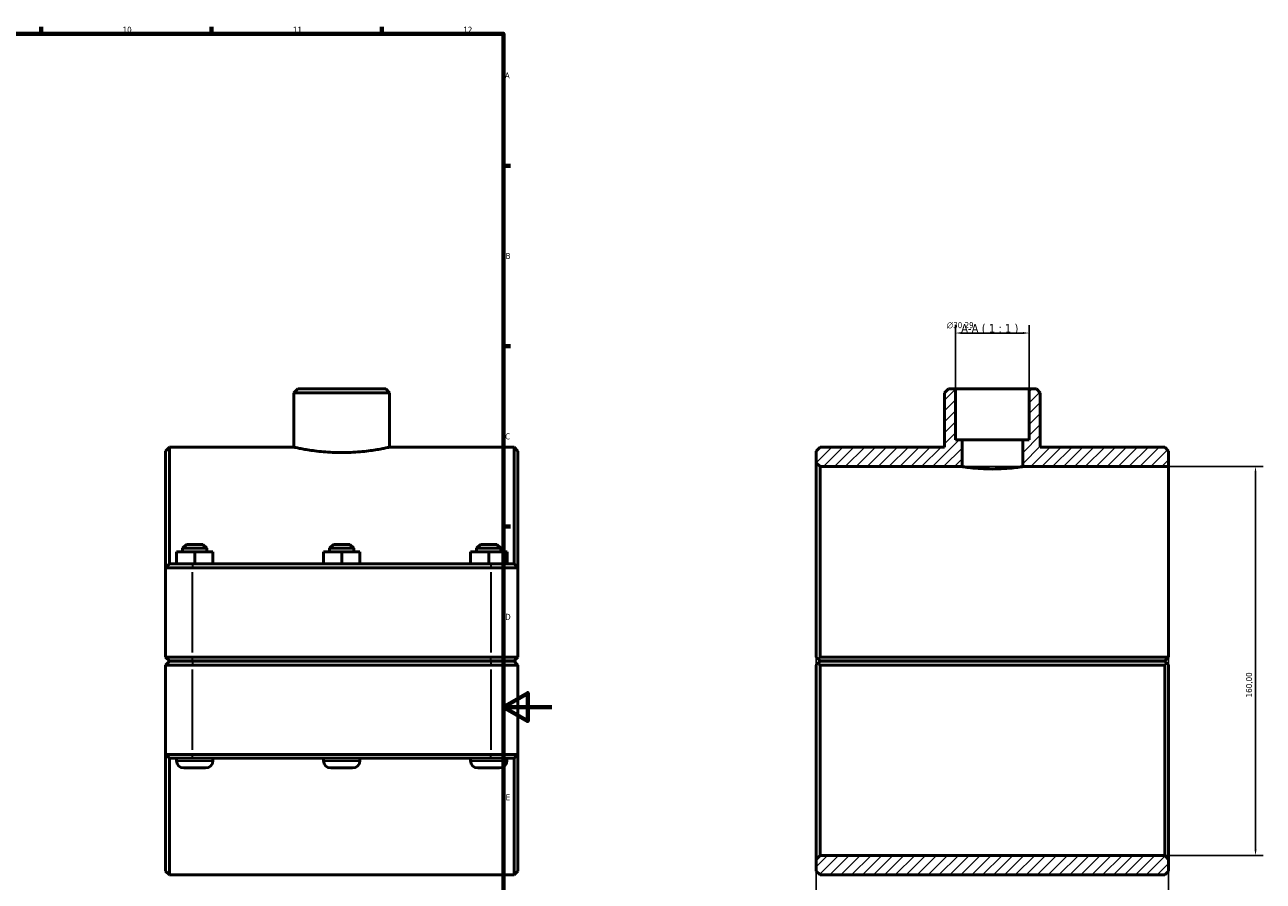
# Model space of a CAD drawing. Header units: millimetres. Extents: x 0 to 1134, y -40 to 1083.
# Tile 7 of 7: x 624 to 1134, y 225 to 578. Entities that reach past the tile are written whole.
import ezdxf

# ---------------------------------------------------------------- set-up
doc = ezdxf.new("R2010")
doc.units = ezdxf.units.MM
for name, color, linetype, lineweight in [('Border (ISO)', 7, 'Continuous', 70), ('Dimension (ISO)', 7, 'Continuous', 25), ('Hatch (ISO)', 7, 'Continuous', 18), ('Symbol (ISO)', 7, 'Continuous', 25), ('Visible (ISO)', 7, 'Continuous', 50), ('Visible Narrow (ISO)', 7, 'Continuous', 35)]:
    doc.layers.add(name, color=color, linetype=linetype, lineweight=lineweight)
doc.styles.add('Label Text (ISO)', font='tahoma.ttf')
doc.styles.add('Note Text (ISO)', font='tahoma.ttf')
doc.dimstyles.new('Default (ISO)', dxfattribs={"dimtxt": 2.5, "dimasz": 2.5, "dimexe": 3.175, "dimexo": 0, "dimgap": 0.762, "dimtad": 1, "dimrnd": 1e-08, "dimzin": 0, "dimtxsty": 'Note Text (ISO)', "dimcen": 0.09, "dimdle": 10, "dimclrd": 256, "dimclre": 256, "dimclrt": 232, "dimazin": 0, "dimtfac": 1.40208, "dimtmove": 0, "dimatfit": 3, "dimfxl": 1, "dimtolj": 1, "dimtzin": 0, "dimlwd": -1, "dimlwe": -1, "dimarcsym": 0})

# ---------------------------------------------------------------- blocks, each defined once
blk = doc.blocks.new('Borders Default Border')
at = {"layer": 'Border (ISO)'}
for p, q in [((630.75, 574), (630.75, 576.9)), ((700.83, 574), (700.83, 576.9)), ((770.92, 574), (770.92, 576.9)), ((821, 519.75), (823.9, 519.75)), ((821, 445.5), (823.9, 445.5)), ((821, 371.25), (823.9, 371.25))]:
    blk.add_line(p, q, dxfattribs=at)
at = {"layer": 'Border (ISO)', "flags": 128}
for points in [[(20, 20), (20, 574), (821, 574), (821, 20), (20, 20)], [(841, 297), (821, 297), (831, 302.77), (831, 291.23), (821, 297)]]:
    blk.add_lwpolyline(points, dxfattribs=at)
at = {"layer": 'Border (ISO)', "color": 232, "true_color": 0xca0064, "char_height": 2.5, "attachment_point": 7, "style": 'Note Text (ISO)'}
for s, insert in [('10', (664.29, 574.35)), ('11', (734.37, 574.4)), ('12', (804.46, 574.4)), ('A', (821.59, 555.62)), ('B', (821.89, 481.37)), ('C', (821.73, 407.08)), ('D', (821.73, 332.88)), ('E', (821.94, 258.63))]:
    blk.add_mtext(s, dxfattribs=dict(at, insert=insert))
blk = doc.blocks.new('*D7')
at = {"layer": 'Defpoints', "color": 0, "transparency": 16777216}
for p in [(1007.08, 450.89), (1007.08, 427.93), (1037.38, 427.93)]:
    blk.add_point(p, dxfattribs=at)
at = {"layer": 'Dimension (ISO)', "transparency": 16777216}
for p, q in [((1007.08, 427.93), (1007.08, 454.07)), ((1037.38, 427.93), (1037.38, 454.07)), ((1034.88, 450.89), (1009.58, 450.89))]:
    blk.add_line(p, q, dxfattribs=at)
for points in [[(1009.58, 451.31), (1009.58, 450.47), (1007.08, 450.89)], [(1034.88, 451.31), (1034.88, 450.47), (1037.38, 450.89)]]:
    blk.add_solid(points, dxfattribs=at)
at = {"layer": 'Dimension (ISO)', "color": 232, "true_color": 0xca0064, "transparency": 16777216, "insert": (1003.49, 455.41), "char_height": 2.5, "attachment_point": 1, "style": 'Note Text (ISO)'}
blk.add_mtext('\\A1;\\fAIGDT|b0|i0;\\H2.5000;\\ln\\fTahoma|b0|i0;\\H2.5000;30,29', dxfattribs=at)
blk = doc.blocks.new('*D8')
at = {"layer": 'Defpoints', "color": 0, "transparency": 16777216}
for p in [(949.73, 317.58), (1094.73, 317.58), (949.73, 174.66)]:
    blk.add_point(p, dxfattribs=at)
at = {"layer": 'Dimension (ISO)', "transparency": 16777216}
for p, q in [((949.73, 317.58), (949.73, 171.49)), ((1094.73, 317.58), (1094.73, 171.49)), ((1092.23, 174.66), (952.23, 174.66))]:
    blk.add_line(p, q, dxfattribs=at)
for points in [[(952.23, 175.08), (952.23, 174.25), (949.73, 174.66)], [(1092.23, 175.08), (1092.23, 174.25), (1094.73, 174.66)]]:
    blk.add_solid(points, dxfattribs=at)
at = {"layer": 'Dimension (ISO)', "color": 232, "true_color": 0xca0064, "transparency": 16777216, "insert": (1012.78, 178.6), "char_height": 2.5, "attachment_point": 1, "style": 'Note Text (ISO)'}
blk.add_mtext('\\A1;145,00', dxfattribs=at)
blk = doc.blocks.new('*D9')
at = {"layer": 'Defpoints', "color": 0, "transparency": 16777216}
for p in [(1009.73, 395.93), (1093.13, 235.93), (1130.51, 235.93)]:
    blk.add_point(p, dxfattribs=at)
at = {"layer": 'Dimension (ISO)', "transparency": 16777216}
for p, q in [((1009.73, 395.93), (1133.68, 395.93)), ((1130.51, 393.43), (1130.51, 238.43)), ((1093.13, 235.93), (1133.68, 235.93))]:
    blk.add_line(p, q, dxfattribs=at)
for points in [[(1130.09, 393.43), (1130.92, 393.43), (1130.51, 395.93)], [(1130.09, 238.43), (1130.92, 238.43), (1130.51, 235.93)]]:
    blk.add_solid(points, dxfattribs=at)
at = {"layer": 'Dimension (ISO)', "color": 232, "true_color": 0xca0064, "transparency": 16777216, "insert": (1126.57, 300.97), "char_height": 2.5, "attachment_point": 1, "rotation": 90, "style": 'Note Text (ISO)'}
blk.add_mtext('\\A1;160,00', dxfattribs=at)

msp = doc.modelspace()

# ---------------------------------------------------------------- hatches: boundary and pattern name
at = {"layer": 'Hatch (ISO)'}
h = msp.add_hatch(dxfattribs=at)
h.set_pattern_fill('ANSI31', color=256, scale=25.4, style=0)
h.set_pattern_definition([(45, (0, 0), (-2.245064, 2.245064), [])])
h.paths.add_polyline_path([(1094.73, 229.527), (1094.73, 234.327), (1093.13, 235.927), (951.33, 235.927), (949.73, 234.327), (949.73, 229.527), (951.33, 227.927), (1093.13, 227.927)])
h.paths.add_polyline_path([(1004.141, 427.927), (1002.541, 426.327), (1002.541, 403.927), (951.33, 403.927), (949.73, 402.327), (949.73, 397.527), (951.33, 395.927), (1009.73, 395.927), (1009.73, 406.927), (1007.085, 406.927), (1007.085, 427.927)])
h.paths.add_polyline_path([(1041.919, 426.327), (1040.319, 427.927), (1037.376, 427.927), (1037.376, 406.927), (1034.73, 406.927), (1034.73, 395.927), (1094.73, 395.927), (1094.73, 402.327), (1093.13, 403.927), (1041.919, 403.927)])

# ---------------------------------------------------------------- linework, layer by layer
at = {"layer": 'Visible (ISO)'}
for p, q in [((736.375, 427.927), (734.775, 426.327)), ((734.775, 403.927), (734.775, 426.327)), ((774.153, 426.327), (734.775, 426.327)), ((736.375, 427.927), (772.553, 427.927)), ((772.553, 427.927), (774.153, 426.327)), ((774.153, 403.927), (774.153, 426.327)), ((1004.141, 427.927), (1002.541, 426.327)), ((1002.541, 426.327), (1002.541, 403.927)), ((1007.085, 427.927), (1004.141, 427.927)), ((1007.085, 406.927), (1007.085, 427.927)), ((1007.085, 427.927), (1037.376, 427.927)), ((1040.319, 427.927), (1037.376, 427.927)), ((1037.376, 427.927), (1037.376, 406.927)), ((1041.919, 426.327), (1040.319, 427.927)), ((1041.919, 403.927), (1041.919, 426.327)), ((681.964, 402.327), (683.564, 403.927)), ((683.564, 403.927), (683.564, 355.927)), ((683.564, 403.927), (734.775, 403.927)), ((774.153, 403.927), (825.364, 403.927)), ((825.364, 355.927), (825.364, 403.927)), ((826.964, 402.327), (825.364, 403.927)), ((951.33, 403.927), (949.73, 402.327)), ((1002.541, 403.927), (951.33, 403.927)), ((1009.73, 406.927), (1007.085, 406.927)), ((1009.73, 395.927), (1009.73, 406.927)), ((1009.73, 406.927), (1034.73, 406.927)), ((1037.376, 406.927), (1034.73, 406.927)), ((1034.73, 406.927), (1034.73, 395.927)), ((1093.13, 403.927), (1041.919, 403.927)), ((1094.73, 402.327), (1093.13, 403.927)), ((681.964, 354.327), (681.964, 402.327)), ((826.964, 402.327), (826.964, 354.327)), ((949.73, 402.327), (949.73, 397.527)), ((949.73, 397.527), (951.33, 395.927)), ((949.73, 397.527), (949.73, 317.577)), ((1094.73, 395.927), (1094.73, 402.327)), ((951.33, 395.927), (1009.73, 395.927)), ((951.33, 317.577), (951.33, 395.927)), ((1034.73, 395.927), (1094.73, 395.927)), ((1094.73, 395.927), (1094.73, 317.577)), ((690.564, 363.927), (688.964, 362.327)), ((698.964, 362.327), (688.964, 362.327)), ((688.964, 360.927), (688.964, 362.327)), ((690.564, 363.927), (697.364, 363.927)), ((697.364, 363.927), (698.964, 362.327)), ((698.964, 360.927), (698.964, 362.327)), ((751.064, 363.927), (749.464, 362.327)), ((759.464, 362.327), (749.464, 362.327)), ((749.464, 360.927), (749.464, 362.327)), ((751.064, 363.927), (757.864, 363.927)), ((757.864, 363.927), (759.464, 362.327)), ((759.464, 360.927), (759.464, 362.327)), ((811.564, 363.927), (809.964, 362.327)), ((819.964, 362.327), (809.964, 362.327)), ((809.964, 360.927), (809.964, 362.327)), ((811.564, 363.927), (818.364, 363.927)), ((818.364, 363.927), (819.964, 362.327)), ((819.964, 360.927), (819.964, 362.327)), ((686.441, 360.927), (686.487, 360.927)), ((686.441, 355.927), (686.441, 360.927)), ((686.487, 360.927), (694.01, 360.927)), ((686.487, 355.927), (686.487, 360.927)), ((694.01, 360.927), (701.487, 360.927)), ((694.01, 355.927), (694.01, 360.927)), ((701.487, 355.927), (701.487, 360.927)), ((746.941, 360.927), (746.987, 360.927)), ((746.941, 355.927), (746.941, 360.927)), ((746.987, 360.927), (754.51, 360.927)), ((746.987, 355.927), (746.987, 360.927)), ((754.51, 360.927), (761.987, 360.927)), ((754.51, 355.927), (754.51, 360.927)), ((761.987, 355.927), (761.987, 360.927)), ((807.441, 360.927), (807.487, 360.927)), ((807.441, 355.927), (807.441, 360.927)), ((807.487, 360.927), (815.01, 360.927)), ((807.487, 355.927), (807.487, 360.927)), ((815.01, 360.927), (822.487, 360.927)), ((815.01, 355.927), (815.01, 360.927)), ((822.487, 355.927), (822.487, 360.927)), ((683.564, 355.927), (681.964, 354.327)), ((693.114, 354.327), (681.964, 354.327)), ((681.964, 354.327), (681.964, 317.577)), ((683.564, 355.927), (693.114, 355.927)), ((815.814, 355.927), (693.114, 355.927)), ((693.114, 354.327), (815.814, 354.327)), ((815.814, 355.927), (825.364, 355.927)), ((826.964, 354.327), (815.814, 354.327)), ((825.364, 355.927), (826.964, 354.327)), ((826.964, 317.577), (826.964, 354.327)), ((683.564, 315.977), (681.964, 317.577)), ((681.964, 317.577), (693.114, 317.577)), ((815.814, 317.577), (693.114, 317.577)), ((815.814, 317.577), (826.964, 317.577)), ((825.364, 315.977), (826.964, 317.577)), ((951.33, 315.977), (950.532, 316.775)), ((1094.73, 317.577), (951.33, 317.577)), ((1094.73, 317.577), (1093.13, 315.977)), ((1094.73, 317.577), (1094.73, 317.577)), ((683.564, 315.877), (681.964, 314.277)), ((693.114, 314.277), (681.964, 314.277)), ((681.964, 314.277), (681.964, 277.527)), ((693.114, 315.977), (683.564, 315.977)), ((683.564, 315.877), (693.114, 315.877)), ((686.464, 315.877), (686.464, 315.977)), ((693.114, 315.977), (815.814, 315.977)), ((815.814, 315.877), (693.114, 315.877)), ((693.114, 314.277), (815.814, 314.277)), ((701.464, 315.877), (701.464, 315.977)), ((746.964, 315.877), (746.964, 315.977)), ((761.964, 315.877), (761.964, 315.977)), ((807.464, 315.877), (807.464, 315.977)), ((825.364, 315.977), (815.814, 315.977)), ((815.814, 315.877), (825.364, 315.877)), ((826.964, 314.277), (815.814, 314.277)), ((822.464, 315.877), (822.464, 315.977)), ((825.364, 315.877), (826.964, 314.277)), ((826.964, 277.527), (826.964, 314.277)), ((949.73, 314.277), (949.73, 234.327)), ((950.532, 315.079), (951.33, 315.877)), ((951.33, 315.977), (1093.13, 315.977)), ((1093.13, 315.877), (951.33, 315.877)), ((951.33, 235.927), (951.33, 314.277)), ((951.33, 314.277), (1093.13, 314.277)), ((954.23, 315.977), (954.23, 315.877)), ((969.23, 315.977), (969.23, 315.877)), ((1014.73, 315.977), (1014.73, 315.877)), ((1029.73, 315.977), (1029.73, 315.877)), ((1075.23, 315.977), (1075.23, 315.877)), ((1090.23, 315.977), (1090.23, 315.877)), ((1093.13, 315.877), (1093.928, 315.079)), ((1093.13, 314.277), (1093.13, 235.927)), ((1094.73, 234.327), (1094.73, 314.277)), ((681.964, 229.527), (681.964, 277.527)), ((681.964, 277.527), (693.114, 277.527)), ((683.564, 275.927), (681.964, 277.527)), ((683.564, 275.927), (683.564, 227.927)), ((693.114, 275.927), (683.564, 275.927)), ((686.464, 274.927), (686.464, 275.927)), ((815.814, 277.527), (693.114, 277.527)), ((693.114, 275.927), (815.814, 275.927)), ((701.464, 274.927), (701.464, 275.927)), ((746.964, 274.927), (746.964, 275.927)), ((761.964, 274.927), (761.964, 275.927)), ((807.464, 274.927), (807.464, 275.927)), ((815.814, 277.527), (826.964, 277.527)), ((825.364, 275.927), (815.814, 275.927)), ((822.464, 274.927), (822.464, 275.927)), ((825.364, 275.927), (826.964, 277.527)), ((825.364, 227.927), (825.364, 275.927)), ((826.964, 277.527), (826.964, 229.527)), ((698.464, 271.927), (689.464, 271.927)), ((758.964, 271.927), (749.964, 271.927)), ((819.464, 271.927), (810.464, 271.927)), ((951.33, 235.927), (949.73, 234.327)), ((1093.13, 235.927), (951.33, 235.927)), ((1094.73, 234.327), (1093.13, 235.927)), ((681.964, 229.527), (683.564, 227.927)), ((826.964, 229.527), (825.364, 227.927)), ((949.73, 234.327), (949.73, 229.527)), ((949.73, 229.527), (951.33, 227.927)), ((1093.13, 227.927), (1094.73, 229.527)), ((1094.73, 229.527), (1094.73, 234.327)), ((683.564, 227.927), (825.364, 227.927)), ((951.33, 227.927), (1093.13, 227.927))]:
    msp.add_line(p, q, dxfattribs=at)
for centre, start, end in [((689.464, 274.927), 180, 270), ((698.464, 274.927), 270, 0), ((749.964, 274.927), 180, 270), ((758.964, 274.927), 270, 0), ((810.464, 274.927), 180, 270), ((819.464, 274.927), 270, 0)]:
    msp.add_arc(centre, 3, start, end, dxfattribs=at)
for points, knots in [([(734.775, 403.927), (734.775, 403.927), (734.894, 403.9), (735.394, 403.791), (735.775, 403.708), (736.781, 403.499), (737.407, 403.373), (738.851, 403.103), (739.67, 402.959), (741.413, 402.679), (742.398, 402.534), (744.544, 402.262), (745.705, 402.134), (748.129, 401.922), (749.395, 401.837), (751.941, 401.724), (753.223, 401.696), (754.464, 401.696)], [8.9325986, 8.9325986, 8.9325986, 8.9325986, 9.3047737, 9.3047737, 9.6769488, 9.6769488, 10.0491239, 10.0491239, 10.421299, 10.421299, 10.7935071, 10.7935071, 11.1657152, 11.1657152, 11.5379233, 11.5379233, 11.9101314, 11.9101314, 11.9101314, 11.9101314]), ([(754.464, 401.696), (755.704, 401.696), (756.986, 401.724), (759.533, 401.837), (760.798, 401.922), (763.222, 402.134), (764.383, 402.262), (766.529, 402.534), (767.514, 402.679), (769.258, 402.959), (770.076, 403.103), (771.521, 403.373), (772.146, 403.499), (773.152, 403.708), (773.533, 403.791), (774.034, 403.9), (774.153, 403.927), (774.153, 403.927)], [0, 0, 0, 0, 0.3722081, 0.3722081, 0.7444162, 0.7444162, 1.1166243, 1.1166243, 1.4888324, 1.4888324, 1.8610075, 1.8610075, 2.2331826, 2.2331826, 2.6053577, 2.6053577, 2.9775329, 2.9775329, 2.9775329, 2.9775329]), ([(1022.23, 394.945), (1020.658, 394.945), (1018.983, 394.997), (1015.904, 395.183), (1014.5, 395.314), (1012.283, 395.561), (1011.322, 395.692), (1010.045, 395.876), (1009.73, 395.927), (1009.73, 395.927)], [0, 0, 0, 0, 0.4716945, 0.4716945, 0.943389, 0.943389, 1.4150738, 1.4150738, 1.8867586, 1.8867586, 1.8867586, 1.8867586]), ([(1034.73, 395.927), (1034.73, 395.927), (1034.416, 395.876), (1033.139, 395.692), (1032.177, 395.561), (1029.961, 395.314), (1028.557, 395.183), (1025.478, 394.997), (1023.803, 394.945), (1022.23, 394.945)], [5.6602757, 5.6602757, 5.6602757, 5.6602757, 6.1319604, 6.1319604, 6.6036452, 6.6036452, 7.0753397, 7.0753397, 7.5470342, 7.5470342, 7.5470342, 7.5470342])]:
    msp.add_open_spline(points, degree=3, knots=knots, dxfattribs=at)
for points in [[(950.532, 316.775), (950.133, 317.174), (949.73, 317.577)], [(949.73, 314.277), (950.133, 314.68), (950.532, 315.079)], [(1093.928, 315.079), (1094.327, 314.68), (1094.73, 314.277)]]:
    msp.add_open_spline(points, degree=2, dxfattribs=at)
for points, weights in [([(950.532, 316.775), (950.935, 317.178), (951.33, 317.577)], [1.00580241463, 1.0087435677, 1.01164245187]), ([(951.33, 314.277), (950.935, 314.676), (950.532, 315.079)], [1.01164245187, 1.0087435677, 1.00580241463]), ([(1093.928, 315.079), (1093.525, 314.676), (1093.13, 314.277)], [1.00580241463, 1.0087435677, 1.01164245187])]:
    msp.add_rational_spline(points, weights, degree=2, dxfattribs=at)
at = {"layer": 'Visible Narrow (ISO)'}
for p, q in [((693.114, 355.847), (693.114, 354.407)), ((693.114, 319.415), (693.114, 352.49)), ((815.814, 355.847), (815.814, 354.407)), ((815.814, 352.49), (815.814, 319.415)), ((693.114, 316.057), (693.114, 317.497)), ((815.814, 316.057), (815.814, 317.497)), ((693.114, 315.797), (693.114, 314.357)), ((693.114, 279.365), (693.114, 312.44)), ((815.814, 315.797), (815.814, 314.357)), ((815.814, 312.44), (815.814, 279.365)), ((693.114, 276.007), (693.114, 277.447)), ((815.814, 276.007), (815.814, 277.447)), ((686.556, 274.927), (701.371, 274.927)), ((747.056, 274.927), (761.871, 274.927)), ((807.556, 274.927), (822.371, 274.927))]:
    msp.add_line(p, q, dxfattribs=at)

# ---------------------------------------------------------------- block references
msp.add_blockref('Borders Default Border', (0, 0))

# ---------------------------------------------------------------- texts
at = {"layer": 'Symbol (ISO)', "insert": (1009.368, 450.427), "char_height": 3.5, "attachment_point": 7, "style": 'Label Text (ISO)'}
msp.add_mtext('A-A ( 1 : 1 )', dxfattribs=at)

# ---------------------------------------------------------------- dimensions: what is measured, and where the dimension line sits
at = {"layer": 'Dimension (ISO)'}
dim = msp.add_linear_dim(base=(1007.085, 450.891), p1=(1037.376, 427.927), p2=(1007.085, 427.927), angle=180, text='\\fAIGDT|b0|i0;\\H2.5000;\\ln\\fTahoma|b0|i0;\\H2.5000;<>', dimstyle='Default (ISO)', override={"dimdec": 2, "dimtp": 0, "dimtm": 0, "dimtdec": 2, "dimtofl": 0, "dimatfit": 1}, dxfattribs=at)
dim.commit()
dim.dimension.update_dxf_attribs({"geometry": '*D7', "text_midpoint": (1009.048, 450.891), "dimtype": 160})
dim = msp.add_linear_dim(base=(1130.506, 235.927), p1=(1009.73, 395.927), p2=(1093.13, 235.927), angle=270, dimstyle='Default (ISO)', override={"dimdec": 2, "dimtp": 0, "dimtm": 0, "dimtdec": 2, "dimtofl": 0, "dimatfit": 1}, dxfattribs=at)
dim.commit()
dim.dimension.update_dxf_attribs({"geometry": '*D9', "text_midpoint": (1130.506, 305.927), "dimtype": 160})
dim = msp.add_linear_dim(base=(949.73, 174.662), p1=(1094.73, 317.577), p2=(949.73, 317.577), dimstyle='Default (ISO)', override={"dimdec": 2, "dimtp": 0, "dimtm": 0, "dimtdec": 2, "dimtofl": 0, "dimatfit": 1}, dxfattribs=at)
dim.commit()
dim.dimension.update_dxf_attribs({"geometry": '*D8', "text_midpoint": (1017.73, 174.662), "dimtype": 160})

doc.saveas('drawing.dxf')
